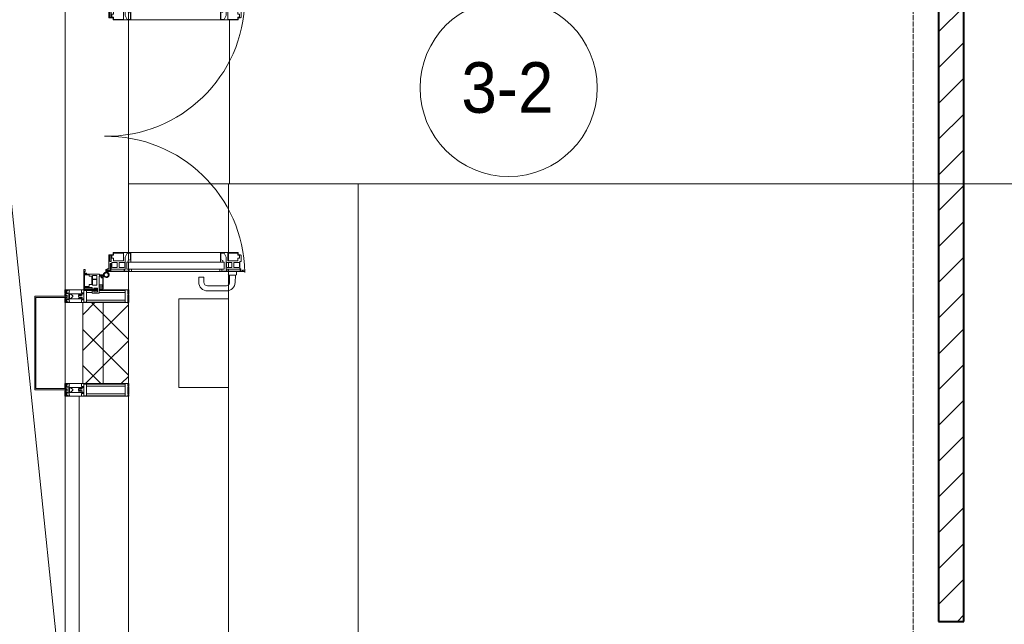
# Model space of a CAD drawing. Header units: millimetres. Extents: x 5617 to 101473, y 7718 to 212653.
# Tile 6 of 66: x 28701 to 32590, y 15989 to 18378. Entities that reach past the tile are written whole.
import ezdxf

# ---------------------------------------------------------------- set-up
doc = ezdxf.new("R2010")
doc.units = ezdxf.units.MM
for name, pattern in [('Линия сетки', [25, 20, -2.5, 0, -2.5]), ('Штрих_3_1_5_', [4.5, 3, -1.5]), ('Штриховая_ш3 п1_5', [4.5, 3, -1.5])]:
    doc.linetypes.add(name, pattern=pattern)
doc.layers.add('_Разделитель помещений_', color=4, linetype='Штриховая_ш3 п1_5', lineweight=40, true_color=0x00ffff)
for name, color, linetype, lineweight in [('Двери', 7, 'Continuous', 18), ('Импосты витража', 7, 'Continuous', 18), ('Колонны', 7, 'Continuous', 18), ('Марки помещений', 7, 'Continuous', 20), ('Оси', 7, 'Continuous', 9), ('Панели витража', 7, 'Continuous', 18), ('Перекрытия', 7, 'Continuous', 18), ('Стены разрез', 7, 'Continuous', 40), ('Стены штриховка', 7, 'Continuous', 40), ('Форма', 7, 'Continuous', 18), ('Формообразующий элемент-перекрытие', 7, 'Continuous', 18), ('Элементы узлов', 7, 'Continuous', 18)]:
    doc.layers.add(name, color=color, linetype=linetype, lineweight=lineweight)
doc.styles.add('Arial_3', font='arial.ttf', dxfattribs={"width": 0.9, "height": 200})
pattern_1 = [(45, (0, 0), (-70.71068, 70.71068), []), (135, (0, 0), (-70.71068, -70.71068), [])]

# ---------------------------------------------------------------- blocks, each defined once
blk = doc.blocks.new('135_SLK_K4_AR_rvt-1-МКСС_К4_L19_64_800_')
at = {"layer": 'Стены разрез', "lineweight": 9, "true_color": 0xaaaaaa}
h = blk.add_hatch(dxfattribs=at)
h.set_pattern_fill('FP_3', color=253, style=0, pattern_type=2)
h.set_pattern_definition([(45, (0, 0), (-70.71068, 70.71068), [])])
h.paths.add_polyline_path([(108150, 16000), (108150, 20000), (108050, 20000), (108050, 16000)])
at = {"layer": '_Разделитель помещений_', "color": 131, "linetype": 'Штрих_3_1_5_', "true_color": 0xaaffff}
for p, q in [((104600, 17310), (104600, 17285)), ((104850, 17260), (104850, 17310)), ((104600, 17280), (104600, 17260)), ((104600, 16940), (104600, 16920)), ((104850, 16890), (104850, 16940)), ((104600, 16915), (104600, 16890))]:
    blk.add_line(p, q, dxfattribs=at)
at = {"layer": 'Перекрытия', "color": 253, "true_color": 0xaaaaaa}
for p, q in [((105249.8, 18377), (105249.8, 17730)), ((105245.1, 17275), (105049.8, 17275)), ((105049.8, 17275), (105049.8, 16925)), ((105049.8, 16925), (105245.1, 16925))]:
    blk.add_line(p, q, dxfattribs=at)
at = {"layer": 'Стены разрез', "color": 253, "true_color": 0xaaaaaa}
for p, q in [((108050, 20000), (108050, 16000)), ((108150, 16000), (108150, 20000)), ((108050, 16000), (108150, 16000))]:
    blk.add_line(p, q, dxfattribs=at)
blk = doc.blocks.new('A_PAN_ALU_Door_Double - EXT_1_Double_EQ п-6_1-7495971-МКСС_К4_L19_64_800_')
at = {"layer": 'Двери', "color": 253, "lineweight": 5, "true_color": 0xaaaaaa}
for p, q in [((-535, 610.6), (-535, 710.1)), ((-535, 710.1), (-529.9, 710.1)), ((-535, 610.6), (-535, 710.1)), ((-535, 710.1), (-529.9, 710.1)), ((-532.9, 701.5), (-532.9, 693.6)), ((-531, 701.5), (-532.9, 701.5)), ((-532.9, 701.5), (-532.9, 693.6)), ((-531, 701.5), (-532.9, 701.5)), ((-531, 700.2), (-531, 701.5)), ((-531, 700.2), (-531, 701.5)), ((-529.9, 700.2), (-531, 700.2)), ((-529.9, 700.2), (-531, 700.2)), ((-529.9, 710.1), (-529.9, 700.2)), ((-529.9, 710.1), (-529.9, 700.2)), ((535, 710.1), (529.9, 710.1)), ((529.9, 710.1), (529.9, 700.2)), ((535, 710.1), (529.9, 710.1)), ((529.9, 710.1), (529.9, 700.2)), ((529.9, 700.2), (531, 700.2)), ((529.9, 700.2), (531, 700.2)), ((531, 700.2), (531, 701.5)), ((531, 701.5), (532.9, 701.5)), ((531, 700.2), (531, 701.5)), ((531, 701.5), (532.9, 701.5)), ((532.9, 701.5), (532.9, 693.6)), ((532.9, 701.5), (532.9, 693.6)), ((535, 610.6), (535, 710.1)), ((535, 610.6), (535, 710.1)), ((-532.9, 693.6), (-524.2, 693.6)), ((-532.9, 693.6), (-524.2, 693.6)), ((-532.9, 691.9), (-532.9, 639.4)), ((-525.9, 691.9), (-532.9, 691.9)), ((-532.9, 691.9), (-532.9, 639.4)), ((-525.9, 691.9), (-532.9, 691.9)), ((-525.9, 639.4), (-525.9, 691.9)), ((-525.9, 639.4), (-525.9, 691.9)), ((-524.2, 693.6), (-524.2, 690.6)), ((-524.2, 693.6), (-524.2, 690.6)), ((-524.2, 690.6), (-494.8, 690.6)), ((-524.2, 690.6), (-494.8, 690.6)), ((-517.3, 688.8), (-518.9, 686.1)), ((-517.3, 688.8), (-518.9, 686.1)), ((-518.9, 686.1), (-518.9, 667.1)), ((-518.9, 686.1), (-518.9, 667.1)), ((-518.9, 667.1), (-499, 667.1)), ((-518.9, 667.1), (-499, 667.1)), ((-499, 688.8), (-517.3, 688.8)), ((-499, 688.8), (-517.3, 688.8)), ((-499, 667.1), (-499, 688.8)), ((-499, 667.1), (-499, 688.8)), ((-494.8, 696.1), (-469.8, 696.1)), ((-494.8, 690.6), (-494.8, 696.1)), ((-494.8, 696.1), (-469.8, 696.1)), ((-494.8, 690.6), (-494.8, 696.1)), ((-482.5, 681.7), (-492.6, 681.7)), ((-482.5, 681.7), (-492.6, 681.7)), ((-492.6, 681.7), (-492.6, 642.2)), ((-492.6, 681.7), (-492.6, 642.2)), ((-482.4, 688.4), (-482.5, 681.7)), ((-482.4, 688.4), (-482.5, 681.7)), ((-470, 688.4), (-482.4, 688.4)), ((-470, 688.4), (-482.4, 688.4)), ((-470, 681.8), (-470, 688.4)), ((-470, 681.8), (-470, 688.4)), ((-461.9, 681.8), (-470, 681.8)), ((-461.9, 681.8), (-470, 681.8)), ((-469.8, 696.1), (-469.8, 693.1)), ((-469.8, 696.1), (-469.8, 693.1)), ((-469.8, 693.1), (-468.4, 693.1)), ((-469.8, 693.1), (-468.4, 693.1)), ((-468.4, 693.1), (-468.4, 683.5)), ((-468.4, 693.1), (-468.4, 683.5)), ((-468.4, 683.5), (-459.5, 683.5)), ((-468.4, 683.5), (-459.5, 683.5)), ((-461.9, 642.2), (-461.9, 681.8)), ((-461.9, 642.2), (-461.9, 681.8)), ((-459.5, 683.5), (-459.5, 613.6)), ((-459.5, 683.5), (-459.5, 613.6)), ((468.4, 683.5), (459.5, 683.5)), ((459.5, 683.5), (459.5, 613.6)), ((468.4, 683.5), (459.5, 683.5)), ((459.5, 683.5), (459.5, 613.6)), ((461.8, 642.2), (461.8, 681.8)), ((461.8, 681.8), (470, 681.8)), ((461.8, 642.2), (461.8, 681.8)), ((461.8, 681.8), (470, 681.8)), ((469.8, 693.1), (468.4, 693.1)), ((468.4, 693.1), (468.4, 683.5)), ((469.8, 693.1), (468.4, 693.1)), ((468.4, 693.1), (468.4, 683.5)), ((494.8, 696.1), (469.8, 696.1)), ((469.8, 696.1), (469.8, 693.1)), ((494.8, 696.1), (469.8, 696.1)), ((469.8, 696.1), (469.8, 693.1)), ((470, 681.8), (470, 688.4)), ((470, 688.4), (482.4, 688.4)), ((470, 681.8), (470, 688.4)), ((470, 688.4), (482.4, 688.4)), ((482.4, 688.4), (482.5, 681.7)), ((482.4, 688.4), (482.5, 681.7)), ((482.5, 681.7), (492.6, 681.7)), ((482.5, 681.7), (492.6, 681.7)), ((492.6, 681.7), (492.6, 642.2)), ((492.6, 681.7), (492.6, 642.2)), ((494.8, 690.6), (494.8, 696.1)), ((494.8, 690.6), (494.8, 696.1)), ((524.2, 690.6), (494.8, 690.6)), ((524.2, 690.6), (494.8, 690.6)), ((499, 667.1), (499, 688.8)), ((499, 688.8), (517.3, 688.8)), ((499, 667.1), (499, 688.8)), ((499, 688.8), (517.3, 688.8)), ((518.9, 667.1), (499, 667.1)), ((518.9, 667.1), (499, 667.1)), ((517.3, 688.8), (518.9, 686.1)), ((517.3, 688.8), (518.9, 686.1)), ((518.9, 686.1), (518.9, 667.1)), ((518.9, 686.1), (518.9, 667.1)), ((532.9, 693.6), (524.2, 693.6)), ((524.2, 693.6), (524.2, 690.6)), ((532.9, 693.6), (524.2, 693.6)), ((524.2, 693.6), (524.2, 690.6)), ((525.9, 639.4), (525.9, 691.9)), ((525.9, 691.9), (532.9, 691.9)), ((525.9, 639.4), (525.9, 691.9)), ((525.9, 691.9), (532.9, 691.9)), ((532.9, 691.9), (532.9, 639.4)), ((532.9, 691.9), (532.9, 639.4)), ((-535, 244.2), (-535, 628.6)), ((-532.9, 639.4), (-525.9, 639.4)), ((-532.9, 639.4), (-525.9, 639.4)), ((-532.9, 637.7), (-532.9, 619.7)), ((-526.6, 637.7), (-532.9, 637.7)), ((-532.9, 637.7), (-532.9, 619.7)), ((-526.6, 637.7), (-532.9, 637.7)), ((-526.6, 635.7), (-526.6, 637.7)), ((-526.6, 635.7), (-526.6, 637.7)), ((-477.6, 635.7), (-526.6, 635.7)), ((-477.6, 635.7), (-526.6, 635.7)), ((-525.9, 628.6), (-497.2, 628.6)), ((-525.9, 244.2), (-525.9, 628.6)), ((-518.9, 659.2), (-518.9, 640.2)), ((-499, 659.2), (-518.9, 659.2)), ((-518.9, 659.2), (-518.9, 640.2)), ((-499, 659.2), (-518.9, 659.2)), ((-518.9, 640.2), (-517.3, 637.5)), ((-518.9, 640.2), (-517.3, 637.5)), ((-517.3, 637.5), (-499, 637.5)), ((-517.3, 637.5), (-499, 637.5)), ((-499, 637.5), (-499, 659.2)), ((-499, 637.5), (-499, 659.2)), ((-497.2, 628.6), (-497.2, 244.2)), ((-497.2, 623.2), (-490.6, 623.2)), ((-497.2, 613.6), (-497.2, 623.2)), ((-497.2, 623.2), (-490.6, 623.2)), ((-497.2, 613.6), (-497.2, 623.2)), ((-492.6, 642.2), (-461.9, 642.2)), ((-492.6, 642.2), (-461.9, 642.2)), ((-490.6, 623.2), (-488.3, 617.1)), ((-490.6, 623.2), (-488.3, 617.1)), ((-461.8, 628.1), (-477.6, 635.7)), ((-461.8, 628.1), (-477.6, 635.7)), ((-461.8, 615.1), (-461.8, 628.1)), ((-461.8, 615.1), (-461.8, 628.1)), ((461.8, 628.1), (477.6, 635.7)), ((461.8, 628.1), (477.6, 635.7)), ((461.8, 615.1), (461.8, 628.1)), ((461.8, 615.1), (461.8, 628.1)), ((492.6, 642.2), (461.8, 642.2)), ((492.6, 642.2), (461.8, 642.2)), ((477.6, 635.7), (526.6, 635.7)), ((477.6, 635.7), (526.6, 635.7)), ((490.6, 623.2), (488.3, 617.1)), ((490.6, 623.2), (488.3, 617.1)), ((497.2, 623.2), (490.6, 623.2)), ((497.2, 623.2), (490.6, 623.2)), ((497.2, 628.6), (497.2, 244.2)), ((525.9, 628.6), (497.2, 628.6)), ((497.2, 613.6), (497.2, 623.2)), ((497.2, 613.6), (497.2, 623.2)), ((499, 659.2), (518.9, 659.2)), ((499, 637.5), (499, 659.2)), ((499, 659.2), (518.9, 659.2)), ((499, 637.5), (499, 659.2)), ((517.3, 637.5), (499, 637.5)), ((517.3, 637.5), (499, 637.5)), ((518.9, 640.2), (517.3, 637.5)), ((518.9, 640.2), (517.3, 637.5)), ((518.9, 659.2), (518.9, 640.2)), ((518.9, 659.2), (518.9, 640.2)), ((532.9, 639.4), (525.9, 639.4)), ((532.9, 639.4), (525.9, 639.4)), ((525.9, 244.2), (525.9, 628.6)), ((526.6, 635.7), (526.6, 637.7)), ((526.6, 637.7), (532.9, 637.7)), ((526.6, 635.7), (526.6, 637.7)), ((526.6, 637.7), (532.9, 637.7)), ((532.9, 637.7), (532.9, 619.7)), ((532.9, 637.7), (532.9, 619.7)), ((535, 244.2), (535, 628.6)), ((-525.9, 610.6), (-535, 610.6)), ((-525.9, 610.6), (-535, 610.6)), ((-532.9, 619.7), (-525.9, 619.7)), ((-532.9, 619.7), (-525.9, 619.7)), ((-525.9, 619.7), (-525.9, 610.6)), ((-525.9, 619.7), (-525.9, 610.6)), ((-459.5, 613.6), (-497.2, 613.6)), ((-459.5, 613.6), (-497.2, 613.6)), ((-488.3, 617.1), (-488.3, 615.1)), ((-488.3, 617.1), (-488.3, 615.1)), ((-488.3, 615.1), (-461.8, 615.1)), ((-488.3, 615.1), (-461.8, 615.1)), ((-459.5, 613.6), (-459.5, 259.2)), ((459.5, 613.6), (497.2, 613.6)), ((459.5, 613.6), (497.2, 613.6)), ((459.5, 613.6), (459.5, 259.2)), ((488.3, 615.1), (461.8, 615.1)), ((488.3, 615.1), (461.8, 615.1)), ((488.3, 617.1), (488.3, 615.1)), ((488.3, 617.1), (488.3, 615.1)), ((532.9, 619.7), (525.9, 619.7)), ((525.9, 619.7), (525.9, 610.6)), ((532.9, 619.7), (525.9, 619.7)), ((525.9, 619.7), (525.9, 610.6)), ((525.9, 610.6), (535, 610.6)), ((525.9, 610.6), (535, 610.6)), ((-535, 262.2), (-525.9, 262.2)), ((-535, 164.2), (-535, 262.2)), ((-532.9, 253.1), (-532.9, 235.1)), ((-525.9, 253.1), (-532.9, 253.1)), ((-532.9, 235.1), (-526.6, 235.1)), ((-526.6, 237), (-477.6, 237)), ((-526.6, 235.1), (-526.6, 237)), ((-525.9, 262.2), (-525.9, 253.1)), ((-525.9, 244.2), (-497.2, 244.2)), ((-517.3, 235.3), (-518.9, 232.6)), ((-499, 235.3), (-517.3, 235.3)), ((-499, 213.6), (-499, 235.3)), ((-497.2, 259.2), (-459.5, 259.2)), ((-497.2, 249.6), (-497.2, 259.2)), ((-490.6, 249.6), (-497.2, 249.6)), ((-488.3, 255.7), (-490.6, 249.6)), ((-488.3, 257.7), (-488.3, 255.7)), ((-461.8, 257.7), (-488.3, 257.7)), ((-477.6, 237), (-461.8, 244.7)), ((-461.8, 244.7), (-461.8, 257.7)), ((-459.5, 259.2), (-459.5, 189.3)), ((497.2, 259.2), (459.5, 259.2)), ((459.5, 259.2), (459.5, 189.3)), ((461.8, 244.7), (461.8, 257.7)), ((461.8, 257.7), (488.3, 257.7)), ((477.6, 237), (461.8, 244.7)), ((526.6, 237), (477.6, 237)), ((488.3, 257.7), (488.3, 255.7)), ((488.3, 255.7), (490.6, 249.6)), ((490.6, 249.6), (497.2, 249.6)), ((497.2, 249.6), (497.2, 259.2)), ((525.9, 244.2), (497.2, 244.2)), ((499, 213.6), (499, 235.3)), ((499, 235.3), (517.3, 235.3)), ((517.3, 235.3), (518.9, 232.6)), ((535, 262.2), (525.9, 262.2)), ((525.9, 262.2), (525.9, 253.1)), ((525.9, 253.1), (532.9, 253.1)), ((526.6, 235.1), (526.6, 237)), ((532.9, 235.1), (526.6, 235.1)), ((532.9, 253.1), (532.9, 235.1)), ((535, 164.2), (535, 262.2)), ((-532.9, 233.4), (-532.9, 180.9)), ((-525.9, 233.4), (-532.9, 233.4)), ((-525.9, 180.9), (-525.9, 233.4)), ((-518.9, 232.6), (-518.9, 213.6)), ((-518.9, 213.6), (-499, 213.6)), ((-518.9, 205.7), (-518.9, 186.7)), ((-499, 205.7), (-518.9, 205.7)), ((-499, 184), (-499, 205.7)), ((-492.6, 230.6), (-492.6, 191)), ((-461.9, 230.6), (-492.6, 230.6)), ((-461.9, 191), (-461.9, 230.6)), ((461.8, 191), (461.8, 230.6)), ((461.8, 230.6), (492.6, 230.6)), ((492.6, 230.6), (492.6, 191)), ((518.9, 213.6), (499, 213.6)), ((499, 205.7), (518.9, 205.7)), ((499, 184), (499, 205.7)), ((518.9, 232.6), (518.9, 213.6)), ((518.9, 205.7), (518.9, 186.7)), ((525.9, 233.4), (532.9, 233.4)), ((525.9, 180.9), (525.9, 233.4)), ((532.9, 233.4), (532.9, 180.9)), ((-526.4, 160.7), (-536.6, 160.7)), ((-532.9, 180.9), (-525.9, 180.9)), ((-532.9, 179.2), (-532.9, 164.2)), ((-524.2, 179.2), (-532.9, 179.2)), ((-532.9, 164.2), (-529.9, 164.2)), ((-529.9, 164.2), (-529.9, 174.5)), ((-526.8, 177.5), (-502.6, 177.5)), ((-526.4, 165.6), (-526.4, 160.7)), ((-523.7, 165.6), (-526.4, 165.6)), ((-524.2, 182.2), (-524.2, 179.2)), ((-502.6, 182.2), (-524.2, 182.2)), ((-523.7, 173.3), (-523.7, 165.6)), ((-468.4, 173.3), (-523.7, 173.3)), ((-518.9, 186.7), (-517.3, 184)), ((-517.3, 184), (-499, 184)), ((-502.6, 177.5), (-502.6, 182.2)), ((-494.8, 182.2), (-494.8, 176.7)), ((-469.8, 182.2), (-494.8, 182.2)), ((-494.8, 176.7), (-469.8, 176.7)), ((-492.6, 191), (-482.5, 191)), ((-482.5, 191), (-482.4, 184.4)), ((-482.4, 184.4), (-470, 184.4)), ((-470, 191), (-461.9, 191)), ((-470, 184.4), (-470, 191)), ((-469.8, 176.7), (-469.8, 182.2)), ((-468.4, 189.3), (-468.4, 173.3)), ((-459.5, 189.3), (-468.4, 189.3)), ((459.5, 189.3), (468.4, 189.3)), ((470, 191), (461.8, 191)), ((468.4, 189.3), (468.4, 173.3)), ((468.4, 173.3), (523.7, 173.3)), ((469.8, 182.2), (494.8, 182.2)), ((469.8, 176.7), (469.8, 182.2)), ((494.8, 176.7), (469.8, 176.7)), ((470, 184.4), (470, 191)), ((482.4, 184.4), (470, 184.4)), ((482.5, 191), (482.4, 184.4)), ((492.6, 191), (482.5, 191)), ((494.8, 182.2), (494.8, 176.7)), ((517.3, 184), (499, 184)), ((502.6, 177.5), (502.6, 182.2)), ((502.6, 182.2), (524.2, 182.2)), ((526.8, 177.5), (502.6, 177.5)), ((518.9, 186.7), (517.3, 184)), ((523.7, 173.3), (523.7, 165.6)), ((523.7, 165.6), (526.4, 165.6)), ((524.2, 182.2), (524.2, 179.2)), ((524.2, 179.2), (532.9, 179.2)), ((532.9, 180.9), (525.9, 180.9)), ((526.4, 165.6), (526.4, 160.7)), ((526.4, 160.7), (536.6, 160.7)), ((529.9, 164.2), (529.9, 174.5)), ((532.9, 164.2), (529.9, 164.2)), ((532.9, 179.2), (532.9, 164.2))]:
    blk.add_line(p, q, dxfattribs=at)
at = {"layer": 'Двери', "lineweight": 5}
for p, q in [((-548.9, 672.9), (-577.7, 671.9)), ((-548.9, 674.8), (-548.9, 647.2)), ((-534.9, 677.3), (-546.4, 677.3)), ((534.9, 677.3), (546.4, 677.3)), ((548.9, 674.8), (548.9, 647.2)), ((548.9, 672.9), (577.7, 671.9)), ((-611.4, 636.9), (-611.4, 562.8)), ((-591.4, 562.8), (-591.4, 635)), ((-575.8, 650), (-548.9, 649)), ((-546.4, 644.8), (-534.9, 644.8)), ((546.4, 644.8), (534.9, 644.8)), ((575.8, 650), (548.9, 649)), ((591.4, 562.8), (591.4, 635)), ((611.4, 636.9), (611.4, 562.8)), ((-556.4, 547.8), (-576.4, 547.8)), ((-556.4, 527.8), (-556.4, 547.8)), ((556.4, 527.8), (556.4, 547.8)), ((556.4, 547.8), (576.3, 547.8)), ((-576.4, 527.8), (-556.4, 527.8)), ((576.3, 527.8), (556.4, 527.8))]:
    blk.add_line(p, q, dxfattribs=at)
at = {"layer": 'Двери', "color": 254, "lineweight": 5, "true_color": 0xd4d4d4}
for centre, start, end in [((-547.5, 162.6), 359.2653, 89.0204), ((547.5, 162.6), 90.9796, 180.7347)]:
    blk.add_arc(centre, 547.5, start, end, dxfattribs=at)
at = {"layer": 'Двери', "lineweight": 5}
for centre, radius, start, end in [((-576.4, 636.9), 35, 92.1945, 180), ((-546.4, 674.8), 2.5, 90, 180), ((546.4, 674.8), 2.5, 360, 90), ((576.3, 636.9), 35, 360, 87.8055), ((-576.4, 635), 15, 87.8056, 180), ((-546.4, 647.2), 2.5, 180, 270), ((546.4, 647.2), 2.5, 270, 360), ((576.3, 635), 15, 0, 92.1944), ((-576.4, 562.8), 35, 180, 270), ((-576.4, 562.8), 15, 180, 270), ((576.3, 562.8), 35, 270, 360), ((576.3, 562.8), 15, 270, 360)]:
    blk.add_arc(centre, radius, start, end, dxfattribs=at)
at = {"layer": 'Двери', "color": 253, "lineweight": 5, "true_color": 0xaaaaaa}
for centre, radius, start, end in [((-547.5, 162.7), 11, 16.047, 350.0284), ((-547.5, 162.6), 8, 90, 270), ((-547.5, 162.6), 8, 270, 90), ((-535, 166.3), 2.03, 196.0721, 270), ((-526.8, 174.5), 3, 90, 180), ((526.8, 174.5), 3, 360, 90), ((535, 166.3), 2.03, 270, 343.9279), ((547.5, 162.7), 11, 189.9716, 163.953), ((547.5, 162.6), 8, 90, 270), ((547.5, 162.6), 8, 270, 90)]:
    blk.add_arc(centre, radius, start, end, dxfattribs=at)
at = {"layer": 'Панели витража', "color": 253, "lineweight": 5, "true_color": 0xaaaaaa}
for p, q in [((-597.1, 135.1), (-620.5, 135.1)), ((-620.5, 135.1), (-620.5, 106.6)), ((-615.4, 113.4), (-615.4, 128.4)), ((-615.4, 128.4), (-600.4, 128.4)), ((-551.5, 150), (-602.5, 150)), ((-602.5, 150), (-602.5, 148.5)), ((-602.5, 148.5), (-597.1, 148.5)), ((-602.5, 148.5), (-602.5, 135.1)), ((-602.5, 128.4), (-602.5, 113.4)), ((-600.4, 128.4), (-600.4, 113.4)), ((-597.1, 148.5), (-597.1, 135.1)), ((-595.5, 134.5), (-595.5, 148.2)), ((-595.5, 148.2), (-588.5, 148.2)), ((-588.5, 134.5), (-595.5, 134.5)), ((-589.1, 108.8), (-589.1, 125)), ((-589.1, 125), (-566.4, 125)), ((-588.5, 148.2), (-588.5, 134.5)), ((-587.1, 134.2), (-587.1, 148.4)), ((-587.1, 148.4), (-560.1, 148.4)), ((-553.1, 134.2), (-587.1, 134.2)), ((-566.4, 125), (-566.4, 108.8)), ((-564.2, 108.8), (-564.2, 125)), ((-564.2, 125), (-549.9, 125)), ((-560.1, 148.4), (-560.1, 142.8)), ((-560.1, 142.8), (-553.1, 142.8)), ((-558.8, 148.7), (-552.8, 148.7)), ((-558.8, 144.4), (-558.8, 148.7)), ((-552.8, 144.4), (-558.8, 144.4)), ((-553.1, 142.8), (-553.1, 134.2)), ((-552.8, 148.7), (-552.8, 144.4)), ((-551.5, 136.5), (-551.5, 150)), ((-547.5, 150), (-551.5, 150)), ((-544.5, 136.5), (-551.5, 136.5)), ((-549.9, 125), (-549.9, 108.8)), ((-547.5, 136.5), (-547.5, 150)), ((-544.5, 84.8), (-544.5, 136.5)), ((551.5, 136.5), (544.5, 136.5)), ((544.5, 136.5), (544.5, 84.8)), ((547.5, 150), (547.5, 136.5)), ((551.5, 150), (547.5, 150)), ((549.9, 125), (564.2, 125)), ((549.9, 108.8), (549.9, 125)), ((602.5, 150), (551.5, 150)), ((551.5, 150), (551.5, 136.5)), ((552.8, 144.4), (552.8, 148.7)), ((552.8, 148.7), (558.8, 148.7)), ((558.8, 144.4), (552.8, 144.4)), ((553.1, 134.2), (553.1, 142.8)), ((553.1, 142.8), (560.1, 142.8)), ((587.1, 134.2), (553.1, 134.2)), ((558.8, 148.7), (558.8, 144.4)), ((560.1, 142.8), (560.1, 148.4)), ((560.1, 148.4), (587.1, 148.4)), ((564.2, 125), (564.2, 108.8)), ((566.4, 125), (589.1, 125)), ((566.4, 108.8), (566.4, 125)), ((587.1, 148.4), (587.1, 134.2)), ((588.5, 148.2), (595.5, 148.2)), ((588.5, 134.5), (588.5, 148.2)), ((595.5, 134.5), (588.5, 134.5)), ((589.1, 125), (589.1, 108.8)), ((595.5, 148.2), (595.5, 134.5)), ((597.1, 135.1), (597.1, 148.5)), ((597.1, 148.5), (602.5, 148.5)), ((620.5, 135.1), (597.1, 135.1)), ((600.4, 128.4), (615.4, 128.4)), ((600.4, 113.4), (600.4, 128.4)), ((602.5, 148.5), (602.5, 150)), ((602.5, 135.1), (602.5, 148.5)), ((602.5, 113.4), (602.5, 128.4)), ((615.4, 128.4), (615.4, 113.4)), ((620.5, 106.6), (620.5, 135.1)), ((-620.5, 106.6), (-611.5, 106.6)), ((-600.4, 113.4), (-615.4, 113.4)), ((-611.5, 106.6), (-611.5, 110.1)), ((-611.5, 110.1), (-604.5, 110.1)), ((-604, 79.5), (-605.5, 79.5)), ((-605.5, 79.5), (-605.5, 74.5)), ((-604.5, 110.1), (-604.5, 106.6)), ((-604.5, 106.6), (-597.5, 106.6)), ((-604, 76.7), (-604, 79.5)), ((-602.5, 106.6), (-602.5, 76.7)), ((-597.5, 106.6), (-597.5, 76.7)), ((-593.7, 76.3), (-593.7, 95.5)), ((-593.7, 95.5), (-586.5, 95.5)), ((-566.4, 108.8), (-589.1, 108.8)), ((-586.5, 95.5), (-586.5, 105)), ((-586.5, 105), (-553.3, 105)), ((-549.9, 108.8), (-564.2, 108.8)), ((-553.3, 105), (-553.3, 95.5)), ((-553.3, 95.5), (-547, 95.5)), ((-547.5, 76.2), (-547.5, 95.5)), ((-547, 95.5), (-547, 89)), ((-547, 89), (-546.2, 88.2)), ((-546.2, 88.2), (-546.2, 83.1)), ((-546.2, 83.1), (-543.2, 83.1)), ((-541.5, 84.8), (-544.5, 84.8)), ((-543.2, 83.1), (-543.2, 76.3)), ((-541.5, 76.5), (-541.5, 84.8)), ((-526.5, 79.5), (-535.1, 79.5)), ((-535.1, 79.5), (-535.1, 76.5)), ((-526.5, 74.5), (-526.5, 79.5)), ((535.1, 79.5), (526.5, 79.5)), ((526.5, 79.5), (526.5, 74.5)), ((535.1, 76.5), (535.1, 79.5)), ((544.5, 84.8), (541.5, 84.8)), ((541.5, 84.8), (541.5, 76.5)), ((543.2, 76.3), (543.2, 83.1)), ((543.2, 83.1), (546.2, 83.1)), ((546.2, 88.2), (547, 89)), ((546.2, 83.1), (546.2, 88.2)), ((547, 89), (547, 95.5)), ((547, 95.5), (553.3, 95.5)), ((547.5, 95.5), (547.5, 76.2)), ((564.2, 108.8), (549.9, 108.8)), ((553.3, 95.5), (553.3, 105)), ((553.3, 105), (586.5, 105)), ((589.1, 108.8), (566.4, 108.8)), ((586.5, 105), (586.5, 95.5)), ((586.5, 95.5), (593.7, 95.5)), ((593.7, 95.5), (593.7, 76.3)), ((597.5, 76.7), (597.5, 106.6)), ((597.5, 106.6), (604.5, 106.6)), ((615.4, 113.4), (600.4, 113.4)), ((602.5, 76.7), (602.5, 106.6)), ((605.5, 79.5), (604, 79.5)), ((604, 79.5), (604, 76.7)), ((604.5, 106.6), (604.5, 110.1)), ((604.5, 110.1), (611.5, 110.1)), ((605.5, 74.5), (605.5, 79.5)), ((611.5, 110.1), (611.5, 106.6)), ((611.5, 106.6), (620.5, 106.6)), ((-605.5, 74.5), (-526.5, 74.5)), ((-597.5, 76.7), (-604, 76.7)), ((-543.2, 76.3), (-593.7, 76.3)), ((-535.1, 76.5), (-541.5, 76.5)), ((526.5, 74.5), (605.5, 74.5)), ((541.5, 76.5), (535.1, 76.5)), ((593.7, 76.3), (543.2, 76.3)), ((604, 76.7), (597.5, 76.7))]:
    blk.add_line(p, q, dxfattribs=at)
blk = doc.blocks.new('Rectangular Mullion - R_StandardFrame_50Wx250H-5859911-МКСС_К4_L19_64_800_')
at = {"layer": 'Импосты витража', "color": 253, "lineweight": 5, "true_color": 0xaaaaaa}
for p, q in [((104600, 17260), (104670, 17260)), ((104600, 16940), (104600, 17260)), ((104670, 16940), (104600, 16940))]:
    blk.add_line(p, q, dxfattribs=at)
blk = doc.blocks.new('Rectangular Mullion - 50Wx250H-V45-МКСС_К4_L19_64_800_')
at = {"layer": 'Элементы узлов', "color": 253, "lineweight": 5, "true_color": 0xaaaaaa}
for p, q in [((-25, 135.1), (-25, 250)), ((-25, 250), (0, 250)), ((-23, 237.3), (0, 237.3)), ((-23, 237.3), (-23, 135.1)), ((-14.9, 135.1), (-14.9, 237.3)), ((25, 250), (0, 250)), ((23, 237.3), (0, 237.3)), ((14.9, 84), (14.9, 237.3)), ((23, 237.3), (23, 73.6)), ((25, 65.2), (25, 250)), ((-25, 113.4), (-25, 128.4)), ((-23, 128.4), (-23, 113.4)), ((-25, 65.2), (-25, 110.1)), ((-23, 110.1), (-23, 73.6)), ((0, 84), (-23, 84)), ((-14.9, 84), (-14.9, 106.6)), ((0, 84), (23, 84)), ((-14, 65.2), (-25, 65.2)), ((-0.5, 73.6), (-23, 73.6)), ((-14, 71.3), (-14, 65.2)), ((-10, 71.3), (-14, 71.3)), ((-10, 53), (-10, 71.3)), ((-8.7, 53), (-10, 53)), ((-10, 53), (-10, 17)), ((-8.7, 53), (-7, 54.7)), ((-7, 65.2), (-5.9, 67.3)), ((-7, 65.2), (-7, 54.7)), ((-4.1, 67.3), (-5.9, 67.3)), ((-4.1, 67.3), (-2.9, 65.1)), ((-2.9, 65.1), (-2.9, 54.6)), ((-1.3, 53), (-2.9, 54.6)), ((0, 53), (-1.3, 53)), ((0, 53), (1.3, 53)), ((0.5, 73.6), (23, 73.6)), ((1.3, 53), (2.9, 54.6)), ((4.1, 67.3), (2.9, 65.1)), ((2.9, 65.1), (2.9, 54.6)), ((4.1, 67.3), (5.9, 67.3)), ((7, 65.2), (5.9, 67.3)), ((7, 65.2), (7, 54.7)), ((8.7, 53), (7, 54.7)), ((8.7, 53), (10, 53)), ((10, 71.3), (14, 71.3)), ((10, 53), (10, 71.3)), ((10, 53), (10, 17)), ((14, 71.3), (14, 65.2)), ((14, 65.2), (25, 65.2)), ((-23.8, 14.6), (-25, 14.2)), ((-25, 0), (-25, 14.2)), ((-22.3, 17), (-23.8, 17)), ((-23.8, 17), (-23.8, 14.6)), ((-22.5, 10.6), (-23.8, 14.6)), ((-22.5, 10.6), (-23.7, 9.9)), ((-23.7, 1.3), (-23.7, 9.9)), ((-23.7, 1.3), (-11.8, 1.3)), ((-23.2, 10.2), (-22.5, 8)), ((-22.5, 8), (-22.5, 4.5)), ((-21.3, 4.5), (-22.5, 4.5)), ((-22.3, 17), (-22.3, 16)), ((-22.3, 16), (-21.3, 16)), ((-19, 17.6), (-21.3, 16)), ((-21.3, 4.5), (-21.3, 6.5)), ((-21.3, 6.5), (-14.2, 6.5)), ((-18.4, 16.6), (-19, 17.6)), ((-7.4, 16.6), (-18.4, 16.6)), ((-14.2, 6.5), (-14.2, 4.5)), ((-13.2, 4.5), (-14.2, 4.5)), ((-13.2, 4.5), (-12.2, 7.2)), ((-12.7, 7.6), (-11.3, 11.4)), ((-12.7, 7.6), (-11.8, 6.9)), ((-12.2, 9), (-12.2, 14.8)), ((-12.2, 14.8), (0, 14.8)), ((-11.8, 1.3), (-11.8, 6.9)), ((-10.5, 11.2), (-11.3, 11.4)), ((-10.5, 1.5), (-10.5, 11.2)), ((-4.8, 1.5), (-10.5, 1.5)), ((-10, 17), (-7.5, 17)), ((-8.5, 23), (-1.5, 30)), ((-8.5, 18.5), (-8.5, 23)), ((-7.5, 18.5), (-8.5, 18.5)), ((-7.5, 17), (-7.5, 18.5)), ((-7.4, 18), (-7.4, 16.6)), ((-2.6, 18), (-7.4, 18)), ((0, 8), (-4.8, 8)), ((-4.8, 1.5), (-4.8, 8)), ((-2.6, 18), (-2.6, 16.8)), ((-2.6, 16.8), (0, 16.8)), ((-1.5, 30), (0, 30)), ((1.5, 30), (0, 30)), ((2.6, 16.8), (0, 16.8)), ((0, 14.8), (0, 16.8)), ((0, 14.8), (0, 16.8)), ((12.2, 14.8), (0, 14.8)), ((0, 0), (0, 8)), ((0, 8), (4.8, 8)), ((0, 0), (0, 8)), ((8.5, 23), (1.5, 30)), ((2.6, 18), (2.6, 16.8)), ((2.6, 18), (7.4, 18)), ((4.8, 1.5), (4.8, 8)), ((4.8, 1.5), (10.5, 1.5)), ((7.4, 18), (7.4, 16.6)), ((7.4, 16.6), (18.4, 16.6)), ((7.5, 18.5), (8.5, 18.5)), ((7.5, 17), (7.5, 18.5)), ((10, 17), (7.5, 17)), ((8.5, 18.5), (8.5, 23)), ((10.5, 11.2), (11.3, 11.4)), ((10.5, 1.5), (10.5, 11.2)), ((12.7, 7.6), (11.3, 11.4)), ((12.7, 7.6), (11.8, 6.9)), ((11.8, 1.3), (11.8, 6.9)), ((23.7, 1.3), (11.8, 1.3)), ((12.2, 9), (12.2, 14.8)), ((13.2, 4.5), (12.2, 7.2)), ((13.2, 4.5), (14.2, 4.5)), ((21.3, 6.5), (14.2, 6.5)), ((14.2, 6.5), (14.2, 4.5)), ((18.4, 16.6), (19, 17.6)), ((19, 17.6), (21.3, 16)), ((22.3, 16), (21.3, 16)), ((21.3, 4.5), (21.3, 6.5)), ((21.3, 4.5), (22.5, 4.5)), ((22.3, 17), (22.3, 16)), ((22.3, 17), (23.8, 17)), ((22.5, 10.6), (23.8, 14.6)), ((22.5, 10.6), (23.7, 9.9)), ((23.2, 10.2), (22.5, 8)), ((22.5, 8), (22.5, 4.5)), ((23.7, 1.3), (23.7, 9.9)), ((23.8, 17), (23.8, 14.6)), ((23.8, 14.6), (25, 14.2)), ((25, 0), (25, 14.2)), ((-25, 0), (0, 0)), ((25, 0), (0, 0))]:
    blk.add_line(p, q, dxfattribs=at)
for centre, start, end in [((-0.5, 73.1), 360, 90), ((0.5, 73.1), 90, 180)]:
    blk.add_arc(centre, 0.5, start, end, dxfattribs=at)
blk = doc.blocks.new('System Panel - A_PAN_Glass-7491648-МКСС_К4_L19_64_800_')
at = {"layer": 'Панели витража', "color": 253, "lineweight": 5, "true_color": 0xaaaaaa}
for p, q in [((720, 55), (-720, 55)), ((-720, 55), (-720, 0)), ((720, 0), (720, 55)), ((-720, 0), (720, 0))]:
    blk.add_line(p, q, dxfattribs=at)
blk = doc.blocks.new('Rectangular Mullion - R_StandardFrame_50Wx250H-7122652-МКСС_К4_L19_64_800_')
at = {"layer": 'Импосты витража', "color": 253, "lineweight": 5, "true_color": 0xaaaaaa}
for p in [(104655, 16890), (104850, 15405)]:
    blk.add_line(p, (104850, 16890), dxfattribs=at)
blk = doc.blocks.new('Rectangular Mullion - 50Wx250H-2623690-МКСС_К4_L19_64_800_')
at = {"layer": 'Элементы узлов', "color": 253, "lineweight": 5, "true_color": 0xaaaaaa}
for p, q in [((-25, 65.2), (-25, 250)), ((-25, 250), (0, 250)), ((-23, 237.3), (0, 237.3)), ((-23, 237.3), (-23, 73.6)), ((-14.9, 84), (-14.9, 237.3)), ((25, 250), (0, 250)), ((23, 237.3), (0, 237.3)), ((14.9, 84), (14.9, 237.3)), ((23, 237.3), (23, 73.6)), ((25, 65.2), (25, 250)), ((0, 84), (-23, 84)), ((0, 84), (23, 84)), ((-14, 65.2), (-25, 65.2)), ((-0.5, 73.6), (-23, 73.6)), ((-14, 71.3), (-14, 65.2)), ((-10, 71.3), (-14, 71.3)), ((-10, 53), (-10, 71.3)), ((-8.7, 53), (-10, 53)), ((-10, 53), (-10, 17)), ((-8.7, 53), (-7, 54.7)), ((-7, 65.2), (-5.9, 67.3)), ((-7, 65.2), (-7, 54.7)), ((-4.1, 67.3), (-5.9, 67.3)), ((-4.1, 67.3), (-2.9, 65.1)), ((-2.9, 65.1), (-2.9, 54.6)), ((-1.3, 53), (-2.9, 54.6)), ((0, 53), (-1.3, 53)), ((0, 53), (1.3, 53)), ((0.5, 73.6), (23, 73.6)), ((1.3, 53), (2.9, 54.6)), ((4.1, 67.3), (2.9, 65.1)), ((2.9, 65.1), (2.9, 54.6)), ((4.1, 67.3), (5.9, 67.3)), ((7, 65.2), (5.9, 67.3)), ((7, 65.2), (7, 54.7)), ((8.7, 53), (7, 54.7)), ((8.7, 53), (10, 53)), ((10, 71.3), (14, 71.3)), ((10, 53), (10, 71.3)), ((10, 53), (10, 17)), ((14, 71.3), (14, 65.2)), ((14, 65.2), (25, 65.2)), ((-23.8, 14.6), (-25, 14.2)), ((-25, 0), (-25, 14.2)), ((-22.3, 17), (-23.8, 17)), ((-23.8, 17), (-23.8, 14.6)), ((-22.5, 10.6), (-23.8, 14.6)), ((-22.5, 10.6), (-23.7, 9.9)), ((-23.7, 1.3), (-23.7, 9.9)), ((-23.7, 1.3), (-11.8, 1.3)), ((-23.2, 10.2), (-22.5, 8)), ((-22.5, 8), (-22.5, 4.5)), ((-21.3, 4.5), (-22.5, 4.5)), ((-22.3, 17), (-22.3, 16)), ((-22.3, 16), (-21.3, 16)), ((-19, 17.6), (-21.3, 16)), ((-21.3, 4.5), (-21.3, 6.5)), ((-21.3, 6.5), (-14.2, 6.5)), ((-18.4, 16.6), (-19, 17.6)), ((-7.4, 16.6), (-18.4, 16.6)), ((-14.2, 6.5), (-14.2, 4.5)), ((-13.2, 4.5), (-14.2, 4.5)), ((-13.2, 4.5), (-12.2, 7.2)), ((-12.7, 7.6), (-11.3, 11.4)), ((-12.7, 7.6), (-11.8, 6.9)), ((-12.2, 9), (-12.2, 14.8)), ((-12.2, 14.8), (0, 14.8)), ((-11.8, 1.3), (-11.8, 6.9)), ((-10.5, 11.2), (-11.3, 11.4)), ((-10.5, 1.5), (-10.5, 11.2)), ((-4.8, 1.5), (-10.5, 1.5)), ((-10, 17), (-7.5, 17)), ((-8.5, 23), (-1.5, 30)), ((-8.5, 18.5), (-8.5, 23)), ((-7.5, 18.5), (-8.5, 18.5)), ((-7.5, 17), (-7.5, 18.5)), ((-7.4, 18), (-7.4, 16.6)), ((-2.6, 18), (-7.4, 18)), ((0, 8), (-4.8, 8)), ((-4.8, 1.5), (-4.8, 8)), ((-2.6, 18), (-2.6, 16.8)), ((-2.6, 16.8), (0, 16.8)), ((-1.5, 30), (0, 30)), ((1.5, 30), (0, 30)), ((2.6, 16.8), (0, 16.8)), ((0, 14.8), (0, 16.8)), ((0, 14.8), (0, 16.8)), ((12.2, 14.8), (0, 14.8)), ((0, 0), (0, 8)), ((0, 8), (4.8, 8)), ((0, 0), (0, 8)), ((8.5, 23), (1.5, 30)), ((2.6, 18), (2.6, 16.8)), ((2.6, 18), (7.4, 18)), ((4.8, 1.5), (4.8, 8)), ((4.8, 1.5), (10.5, 1.5)), ((7.4, 18), (7.4, 16.6)), ((7.4, 16.6), (18.4, 16.6)), ((7.5, 18.5), (8.5, 18.5)), ((7.5, 17), (7.5, 18.5)), ((10, 17), (7.5, 17)), ((8.5, 18.5), (8.5, 23)), ((10.5, 11.2), (11.3, 11.4)), ((10.5, 1.5), (10.5, 11.2)), ((12.7, 7.6), (11.3, 11.4)), ((12.7, 7.6), (11.8, 6.9)), ((11.8, 1.3), (11.8, 6.9)), ((23.7, 1.3), (11.8, 1.3)), ((12.2, 9), (12.2, 14.8)), ((13.2, 4.5), (12.2, 7.2)), ((13.2, 4.5), (14.2, 4.5)), ((21.3, 6.5), (14.2, 6.5)), ((14.2, 6.5), (14.2, 4.5)), ((18.4, 16.6), (19, 17.6)), ((19, 17.6), (21.3, 16)), ((22.3, 16), (21.3, 16)), ((21.3, 4.5), (21.3, 6.5)), ((21.3, 4.5), (22.5, 4.5)), ((22.3, 17), (22.3, 16)), ((22.3, 17), (23.8, 17)), ((22.5, 10.6), (23.8, 14.6)), ((22.5, 10.6), (23.7, 9.9)), ((23.2, 10.2), (22.5, 8)), ((22.5, 8), (22.5, 4.5)), ((23.7, 1.3), (23.7, 9.9)), ((23.8, 17), (23.8, 14.6)), ((23.8, 14.6), (25, 14.2)), ((25, 0), (25, 14.2)), ((-25, 0), (0, 0)), ((25, 0), (0, 0))]:
    blk.add_line(p, q, dxfattribs=at)
for centre, start, end in [((-0.5, 73.1), 360, 90), ((0.5, 73.1), 90, 180)]:
    blk.add_arc(centre, 0.5, start, end, dxfattribs=at)
blk = doc.blocks.new('A_SLK_PAN_Type1 - Прямой тип панели-6537338-МКСС_К4_L19_64_800_')
at = {"layer": 'Колонны', "lineweight": 5}
for p, q in [((-185, 120), (185, 120)), ((-185, 0), (-185, 120)), ((185, 120), (185, 0)), ((-180, 115), (-180, 0)), ((180, 115), (-180, 115)), ((180, 0), (180, 115)), ((-180, 0), (-185, 0)), ((185, 0), (180, 0))]:
    blk.add_line(p, q, dxfattribs=at)
blk = doc.blocks.new('Rectangular Mullion - R_StandardFrame_50Wx250H-5822554-МКСС_К4_L19_64_800_')
at = {"layer": 'Импосты витража', "color": 253, "lineweight": 5, "true_color": 0xaaaaaa}
for p, q in [((104600, 17310), (104600, 18547.5)), ((104850, 18452.5), (104850, 18550)), ((104850, 18414.7), (104850, 18450.4)), ((104850, 18379.3), (104850, 18407.9)), ((104850, 17458), (104850, 18377)), ((104850, 17427.1), (104850, 17455.7)), ((104850, 17384.6), (104850, 17420.3)), ((104850, 17310), (104850, 17382.5)), ((104710.1, 17310), (104600, 17310)), ((104728.4, 17310), (104713.4, 17310)), ((104850, 17310), (104735.1, 17310))]:
    blk.add_line(p, q, dxfattribs=at)
blk = doc.blocks.new('135_SLK_K4_AR_FCD_rvt-1-МКСС_К4_L19_64_800_')
at = {"layer": 'Стены разрез', "lineweight": 5, "true_color": 0xaaaaaa}
h = blk.add_hatch(dxfattribs=at)
h.set_pattern_fill('FP_4', color=253, style=0, pattern_type=2)
h.set_pattern_definition(pattern_1)
h.paths.add_polyline_path([(104750, 16940), (104750, 17260), (104670, 17260), (104670, 16940)])
h = blk.add_hatch(dxfattribs=at)
h.set_pattern_fill('FP_4', color=253, style=0, pattern_type=2)
h.set_pattern_definition(pattern_1)
h.paths.add_polyline_path([(104850, 16940), (104850, 17260), (104750, 17260), (104750, 16940)])
at = {"layer": 'Перекрытия', "color": 253, "lineweight": 5, "true_color": 0xaaaaaa}
for p, q in [((104600, 15600), (103944.1, 21941.3)), ((104600, 17310), (104600, 17285)), ((104600, 17280), (104600, 17260)), ((104600, 16940), (104600, 16920)), ((104600, 16915), (104600, 16890))]:
    blk.add_line(p, q, dxfattribs=at)
at = {"layer": 'Стены разрез', "color": 253, "lineweight": 9, "true_color": 0xaaaaaa}
for p, q in [((104670, 17260), (104670, 16940)), ((104850, 17260), (104670, 17260)), ((104850, 16940), (104850, 17260)), ((104670, 16940), (104850, 16940))]:
    blk.add_line(p, q, dxfattribs=at)
at = {"layer": 'Стены штриховка', "color": 253, "lineweight": 9, "true_color": 0xaaaaaa}
blk.add_line((104750, 16940), (104750, 17260), dxfattribs=at)
at = {"layer": 'Форма', "color": 253, "lineweight": 5, "true_color": 0xaaaaaa}
blk.add_line((104850, 17730), (105757.1, 17730), dxfattribs=at)
at = {"layer": 'Форма', "color": 253, "lineweight": 9, "true_color": 0xaaaaaa}
for p, q in [((136800, 17730), (105757.1, 17730)), ((105757.1, 17730), (105757.1, 15230))]:
    blk.add_line(p, q, dxfattribs=at)
at = {"layer": 'Формообразующий элемент-перекрытие', "color": 253, "lineweight": 5, "true_color": 0xaaaaaa}
for p, q in [((105245.1, 17458), (105245.1, 17730)), ((105245.1, 17424.9), (105245.1, 17455.8)), ((105245.1, 17398.6), (105245.1, 17418.5)), ((105245.1, 17384.5), (105245.1, 17391.6)), ((105245.1, 15600), (105245.1, 17382.5))]:
    blk.add_line(p, q, dxfattribs=at)
at = {"layer": 'Импосты витража', "color": 253, "lineweight": 5, "true_color": 0xaaaaaa}
for name in ['Rectangular Mullion - R_StandardFrame_50Wx250H-5822554-МКСС_К4_L19_64_800_', 'Rectangular Mullion - R_StandardFrame_50Wx250H-5859911-МКСС_К4_L19_64_800_', 'Rectangular Mullion - R_StandardFrame_50Wx250H-7122652-МКСС_К4_L19_64_800_']:
    blk.add_blockref(name, (0, 0), dxfattribs=at)
at = {"layer": 'Импосты витража', "color": 253, "lineweight": 5, "true_color": 0xaaaaaa, "rotation": 270}
for name, p in [('Rectangular Mullion - 50Wx250H-V45-МКСС_К4_L19_64_800_', (104600, 17285)), ('Rectangular Mullion - 50Wx250H-2623690-МКСС_К4_L19_64_800_', (104600, 16915))]:
    blk.add_blockref(name, p, dxfattribs=at)
at = {"layer": 'Колонны', "color": 253, "lineweight": 5, "true_color": 0xaaaaaa, "rotation": 89.99999999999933}
blk.add_blockref('A_SLK_PAN_Type1 - Прямой тип панели-6537338-МКСС_К4_L19_64_800_', (104600, 17100), dxfattribs=at)
at = {"layer": 'Панели витража', "color": 253, "lineweight": 5, "true_color": 0xaaaaaa, "rotation": 270}
for name, p in [('A_PAN_ALU_Door_Double - EXT_1_Double_EQ п-6_1-7495971-МКСС_К4_L19_64_800_', (104600, 17917.5)), ('System Panel - A_PAN_Glass-7491648-МКСС_К4_L19_64_800_', (104600, 16170))]:
    blk.add_blockref(name, p, dxfattribs=at)
blk = doc.blocks.new('050_Марка_Помещение - Номер-620969-МКСС_К4_L19_64_800_')
at = {"layer": 'Марки помещений'}
blk.add_circle((0, 0), 3.5, dxfattribs=at)

msp = doc.modelspace()

# ---------------------------------------------------------------- linework, layer by layer
at = {"layer": 'Оси', "linetype": 'Линия сетки'}
msp.add_line((32230.3, 12025.7), (32230.3, 33220), dxfattribs=at)

# ---------------------------------------------------------------- block references
at = {"lineweight": 5}
for name in ['135_SLK_K4_AR_FCD_rvt-1-МКСС_К4_L19_64_800_', '135_SLK_K4_AR_rvt-1-МКСС_К4_L19_64_800_']:
    msp.add_blockref(name, (-75719.7, 0), dxfattribs=at)
at = {"layer": 'Марки помещений', "xscale": 99.99999999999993, "yscale": 99.99999999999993, "zscale": 99.99999999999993}
msp.add_blockref('050_Марка_Помещение - Номер-620969-МКСС_К4_L19_64_800_', (30632.3, 18108.4), dxfattribs=at)

# ---------------------------------------------------------------- texts
at = {"layer": 'Марки помещений', "lineweight": 9, "insert": (30445.7, 18210.1), "char_height": 200, "width": 447.342, "attachment_point": 1, "style": 'Arial_3'}
msp.add_mtext('3-2', dxfattribs=at)

doc.saveas('drawing.dxf')
